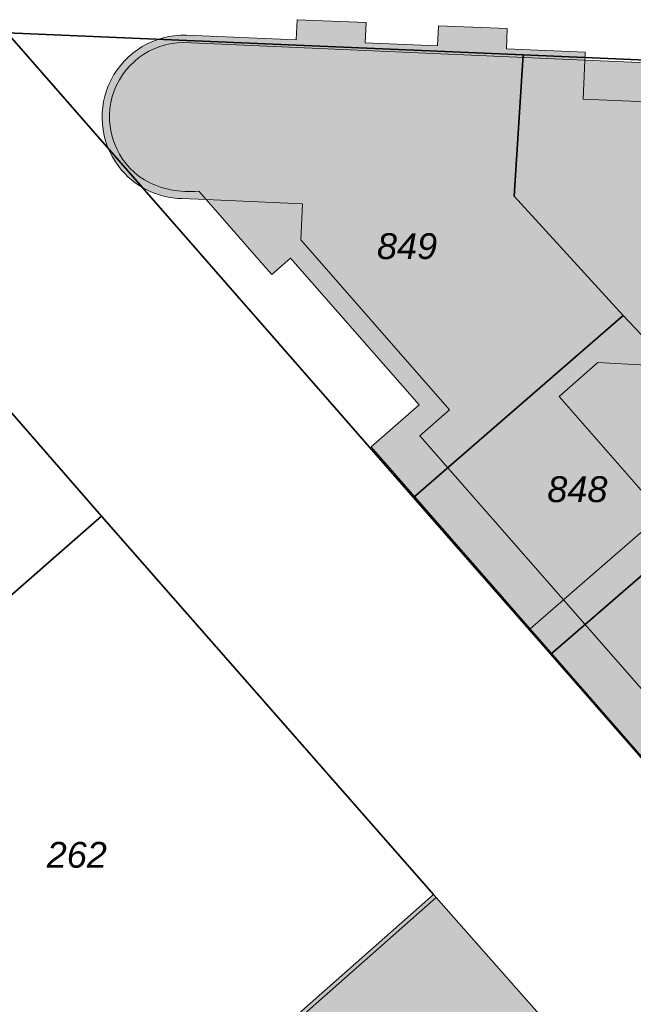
# Model space of a CAD drawing. Header units: metres. Extents: x 32338650 to 32340431, y 5701793 to 5703325.
# Tile 31 of 256: x 32339236 to 32339266, y 5702315 to 5702363. Entities that reach past the tile are written whole.
import ezdxf

# ---------------------------------------------------------------- set-up
doc = ezdxf.new("R2010")
doc.units = ezdxf.units.M
doc.header["$LTSCALE"] = 0.1
for name, color, linetype, lineweight, true_color in [('LPB-BE-Flurstück_Grenze', 7, 'Continuous', 70, 0x004c99), ('LPB-BE-Flurstück_Nummer', 7, 'Continuous', 70, 0x004c99), ('LPB-BE-Gebäude', 7, 'Continuous', 70, 0x004c99), ('LPB-BE-Straße', 7, 'Continuous', 70, 0x004c99)]:
    doc.layers.add(name, color=color, linetype=linetype, lineweight=lineweight, true_color=true_color)
doc.styles.add('Arial (italic)', font='ariali.ttf')

msp = doc.modelspace()

# ---------------------------------------------------------------- hatches: boundary and pattern name
at = {"layer": 'LPB-BE-Gebäude', "linetype": 'Continuous', "lineweight": 0, "true_color": 0xc7c8ca}
h = msp.add_hatch(color=9, dxfattribs=at)
edge = h.paths.add_edge_path()
edge.add_line((32339252.692, 5702362.873), (32339249.353, 5702363.005))
edge.add_line((32339249.353, 5702363.005), (32339249.311, 5702362.026))
edge.add_line((32339249.311, 5702362.026), (32339243.993, 5702362.252))
edge.add_arc((32339243.88203, 5702358.28372), 3.96983, 88.398127, 152.837658)
edge.add_arc((32339243.88529, 5702358.2864), 3.97152, 152.89361, 217.131669)
edge.add_arc((32339243.84272, 5702358.27129), 3.92848, 217.330798, 243.257842)
edge.add_arc((32339243.83936, 5702358.26392), 3.92039, 243.25323, 269.117759)
edge.add_line((32339243.779, 5702354.344), (32339244.959, 5702354.294))
edge.add_line((32339244.959, 5702354.294), (32339244.596, 5702354.708))
edge.add_arc((32339244.1087, 5702359.0347), 4.35405, 258.437704, 276.42597, ccw=False)
edge.add_arc((32339244.10919, 5702359.06252), 4.38141, 240.60993, 258.504328, ccw=False)
edge.add_arc((32339243.87036, 5702358.29627), 3.60049, 164.077824, 237.936348, ccw=False)
edge.add_arc((32339243.87084, 5702358.29737), 3.60066, 90.220307, 164.096731, ccw=False)
edge.add_line((32339243.857, 5702361.898), (32339263.29, 5702361.051))
edge.add_line((32339263.29, 5702361.051), (32339263.295, 5702361.17))
edge.add_line((32339263.295, 5702361.17), (32339263.306, 5702361.43))
edge.add_line((32339263.306, 5702361.43), (32339259.487, 5702361.593))
edge.add_line((32339259.487, 5702361.593), (32339259.529, 5702362.572))
edge.add_line((32339259.529, 5702362.572), (32339256.2, 5702362.704))
edge.add_line((32339256.2, 5702362.704), (32339256.159, 5702361.734))
edge.add_line((32339256.159, 5702361.734), (32339252.65, 5702361.884))
edge.add_line((32339252.65, 5702361.884), (32339252.692, 5702362.873))
h = msp.add_hatch(color=9, dxfattribs=at)
edge = h.paths.add_edge_path()
edge.add_line((32339252.692, 5702362.873), (32339249.353, 5702363.005))
edge.add_line((32339249.353, 5702363.005), (32339249.311, 5702362.026))
edge.add_line((32339249.311, 5702362.026), (32339243.993, 5702362.252))
edge.add_arc((32339243.88203, 5702358.28372), 3.96983, 88.398127, 152.837658)
edge.add_arc((32339243.88529, 5702358.2864), 3.97152, 152.89361, 217.131669)
edge.add_arc((32339243.84272, 5702358.27129), 3.92848, 217.330798, 243.257842)
edge.add_arc((32339243.83936, 5702358.26392), 3.92039, 243.25323, 269.117759)
edge.add_line((32339243.779, 5702354.344), (32339244.959, 5702354.294))
edge.add_line((32339244.959, 5702354.294), (32339247.735, 5702351.122))
edge.add_line((32339247.735, 5702351.122), (32339248.137, 5702350.662))
edge.add_line((32339248.137, 5702350.662), (32339249.034, 5702351.462))
edge.add_line((32339249.034, 5702351.462), (32339255.256, 5702344.349))
edge.add_line((32339255.256, 5702344.349), (32339252.943, 5702342.316))
edge.add_line((32339252.943, 5702342.316), (32339260.635, 5702333.506))
edge.add_line((32339260.635, 5702333.506), (32339268.05, 5702325.012))
edge.add_line((32339268.05, 5702325.012), (32339269.685, 5702326.423))
edge.add_line((32339269.685, 5702326.423), (32339274.47, 5702330.553))
edge.add_line((32339274.47, 5702330.553), (32339275.765, 5702331.671))
edge.add_line((32339275.765, 5702331.671), (32339275.881, 5702331.771))
edge.add_line((32339275.881, 5702331.771), (32339275.98, 5702331.655))
edge.add_line((32339275.98, 5702331.655), (32339276.078, 5702331.746))
edge.add_line((32339276.078, 5702331.746), (32339268.526, 5702340.359))
edge.add_line((32339268.526, 5702340.359), (32339271.117, 5702342.631))
edge.add_line((32339271.117, 5702342.631), (32339271.373, 5702349.054))
edge.add_line((32339271.373, 5702349.054), (32339266.379, 5702349.274))
edge.add_line((32339266.379, 5702349.274), (32339266.432, 5702350.513))
edge.add_line((32339266.432, 5702350.513), (32339271.423, 5702350.297))
edge.add_line((32339271.423, 5702350.297), (32339282.664, 5702349.812))
edge.add_line((32339282.664, 5702349.812), (32339282.763, 5702351.968))
edge.add_line((32339282.763, 5702351.968), (32339283.053, 5702358.325))
edge.add_line((32339283.053, 5702358.325), (32339283.144, 5702360.311))
edge.add_line((32339283.144, 5702360.311), (32339268.58, 5702360.944))
edge.add_line((32339268.58, 5702360.944), (32339268.574, 5702360.814))
edge.add_line((32339268.574, 5702360.814), (32339263.29, 5702361.051))
edge.add_line((32339263.29, 5702361.051), (32339263.295, 5702361.17))
edge.add_line((32339263.295, 5702361.17), (32339263.306, 5702361.43))
edge.add_line((32339263.306, 5702361.43), (32339259.487, 5702361.593))
edge.add_line((32339259.487, 5702361.593), (32339259.529, 5702362.572))
edge.add_line((32339259.529, 5702362.572), (32339256.2, 5702362.704))
edge.add_line((32339256.2, 5702362.704), (32339256.159, 5702361.734))
edge.add_line((32339256.159, 5702361.734), (32339252.65, 5702361.884))
edge.add_line((32339252.65, 5702361.884), (32339252.692, 5702362.873))
h = msp.add_hatch(color=9, dxfattribs=at)
edge = h.paths.add_edge_path()
edge.add_line((32339252.692, 5702362.873), (32339249.353, 5702363.005))
edge.add_line((32339249.353, 5702363.005), (32339249.311, 5702362.026))
edge.add_line((32339249.311, 5702362.026), (32339243.993, 5702362.252))
edge.add_arc((32339243.88203, 5702358.28372), 3.96983, 88.398127, 152.837658)
edge.add_arc((32339243.88529, 5702358.2864), 3.97152, 152.89361, 217.131669)
edge.add_arc((32339243.84272, 5702358.27129), 3.92848, 217.330798, 243.257842)
edge.add_arc((32339243.83936, 5702358.26392), 3.92039, 243.25323, 269.117759)
edge.add_line((32339243.779, 5702354.344), (32339244.959, 5702354.294))
edge.add_line((32339244.959, 5702354.294), (32339244.596, 5702354.708))
edge.add_arc((32339244.1087, 5702359.0347), 4.35405, 258.437704, 276.42597, ccw=False)
edge.add_arc((32339244.10919, 5702359.06252), 4.38141, 240.60993, 258.504328, ccw=False)
edge.add_arc((32339243.87036, 5702358.29627), 3.60049, 164.077824, 237.936348, ccw=False)
edge.add_arc((32339243.87084, 5702358.29737), 3.60066, 90.220307, 164.096731, ccw=False)
edge.add_line((32339243.857, 5702361.898), (32339263.29, 5702361.051))
edge.add_line((32339263.29, 5702361.051), (32339263.295, 5702361.17))
edge.add_line((32339263.295, 5702361.17), (32339263.306, 5702361.43))
edge.add_line((32339263.306, 5702361.43), (32339259.487, 5702361.593))
edge.add_line((32339259.487, 5702361.593), (32339259.529, 5702362.572))
edge.add_line((32339259.529, 5702362.572), (32339256.2, 5702362.704))
edge.add_line((32339256.2, 5702362.704), (32339256.159, 5702361.734))
edge.add_line((32339256.159, 5702361.734), (32339252.65, 5702361.884))
edge.add_line((32339252.65, 5702361.884), (32339252.692, 5702362.873))
h = msp.add_hatch(color=9, dxfattribs=at)
edge = h.paths.add_edge_path()
edge.add_line((32339252.692, 5702362.873), (32339249.353, 5702363.005))
edge.add_line((32339249.353, 5702363.005), (32339249.311, 5702362.026))
edge.add_line((32339249.311, 5702362.026), (32339243.993, 5702362.252))
edge.add_arc((32339243.88203, 5702358.28372), 3.96983, 88.398127, 152.837658)
edge.add_arc((32339243.88529, 5702358.2864), 3.97152, 152.89361, 217.131669)
edge.add_arc((32339243.84272, 5702358.27129), 3.92848, 217.330798, 243.257842)
edge.add_arc((32339243.83936, 5702358.26392), 3.92039, 243.25323, 269.117759)
edge.add_line((32339243.779, 5702354.344), (32339244.959, 5702354.294))
edge.add_line((32339244.959, 5702354.294), (32339247.735, 5702351.122))
edge.add_line((32339247.735, 5702351.122), (32339248.137, 5702350.662))
edge.add_line((32339248.137, 5702350.662), (32339249.034, 5702351.462))
edge.add_line((32339249.034, 5702351.462), (32339255.256, 5702344.349))
edge.add_line((32339255.256, 5702344.349), (32339252.943, 5702342.316))
edge.add_line((32339252.943, 5702342.316), (32339260.635, 5702333.506))
edge.add_line((32339260.635, 5702333.506), (32339268.05, 5702325.012))
edge.add_line((32339268.05, 5702325.012), (32339269.685, 5702326.423))
edge.add_line((32339269.685, 5702326.423), (32339274.47, 5702330.553))
edge.add_line((32339274.47, 5702330.553), (32339275.765, 5702331.671))
edge.add_line((32339275.765, 5702331.671), (32339275.881, 5702331.771))
edge.add_line((32339275.881, 5702331.771), (32339275.98, 5702331.655))
edge.add_line((32339275.98, 5702331.655), (32339276.078, 5702331.746))
edge.add_line((32339276.078, 5702331.746), (32339268.526, 5702340.359))
edge.add_line((32339268.526, 5702340.359), (32339271.117, 5702342.631))
edge.add_line((32339271.117, 5702342.631), (32339271.373, 5702349.054))
edge.add_line((32339271.373, 5702349.054), (32339266.379, 5702349.274))
edge.add_line((32339266.379, 5702349.274), (32339266.432, 5702350.513))
edge.add_line((32339266.432, 5702350.513), (32339271.423, 5702350.297))
edge.add_line((32339271.423, 5702350.297), (32339282.664, 5702349.812))
edge.add_line((32339282.664, 5702349.812), (32339282.763, 5702351.968))
edge.add_line((32339282.763, 5702351.968), (32339283.053, 5702358.325))
edge.add_line((32339283.053, 5702358.325), (32339283.144, 5702360.311))
edge.add_line((32339283.144, 5702360.311), (32339268.58, 5702360.944))
edge.add_line((32339268.58, 5702360.944), (32339268.574, 5702360.814))
edge.add_line((32339268.574, 5702360.814), (32339263.29, 5702361.051))
edge.add_line((32339263.29, 5702361.051), (32339263.295, 5702361.17))
edge.add_line((32339263.295, 5702361.17), (32339263.306, 5702361.43))
edge.add_line((32339263.306, 5702361.43), (32339259.487, 5702361.593))
edge.add_line((32339259.487, 5702361.593), (32339259.529, 5702362.572))
edge.add_line((32339259.529, 5702362.572), (32339256.2, 5702362.704))
edge.add_line((32339256.2, 5702362.704), (32339256.159, 5702361.734))
edge.add_line((32339256.159, 5702361.734), (32339252.65, 5702361.884))
edge.add_line((32339252.65, 5702361.884), (32339252.692, 5702362.873))
for points in [[(32339263.29, 5702361.051), (32339263.208, 5702359.152), (32339283.053, 5702358.325), (32339283.144, 5702360.311), (32339268.58, 5702360.944), (32339268.574, 5702360.814), (32339263.29, 5702361.051)], [(32339263.29, 5702361.051), (32339263.208, 5702359.152), (32339283.053, 5702358.325), (32339283.144, 5702360.311), (32339268.58, 5702360.944), (32339268.574, 5702360.814), (32339263.29, 5702361.051)], [(32339249.534, 5702352.337), (32339249.622, 5702354.093), (32339244.959, 5702354.294), (32339247.735, 5702351.122), (32339248.137, 5702350.662), (32339249.034, 5702351.462), (32339255.256, 5702344.349), (32339252.943, 5702342.316), (32339260.635, 5702333.506), (32339268.05, 5702325.012), (32339269.685, 5702326.423), (32339262.254, 5702334.912), (32339255.297, 5702342.859), (32339256.735, 5702344.117), (32339249.534, 5702352.337)], [(32339249.534, 5702352.337), (32339249.622, 5702354.093), (32339244.959, 5702354.294), (32339247.735, 5702351.122), (32339248.137, 5702350.662), (32339249.034, 5702351.462), (32339255.256, 5702344.349), (32339252.943, 5702342.316), (32339260.635, 5702333.506), (32339268.05, 5702325.012), (32339269.685, 5702326.423), (32339262.254, 5702334.912), (32339255.297, 5702342.859), (32339256.735, 5702344.117), (32339249.534, 5702352.337)], [(32339268.526, 5702340.359), (32339266.116, 5702343.108), (32339266.251, 5702346.276), (32339263.914, 5702346.396), (32339262.042, 5702344.754), (32339274.47, 5702330.553), (32339275.765, 5702331.671), (32339275.881, 5702331.771), (32339275.98, 5702331.655), (32339276.078, 5702331.746), (32339268.526, 5702340.359)], [(32339268.526, 5702340.359), (32339266.116, 5702343.108), (32339266.251, 5702346.276), (32339263.914, 5702346.396), (32339262.042, 5702344.754), (32339274.47, 5702330.553), (32339275.765, 5702331.671), (32339275.881, 5702331.771), (32339275.98, 5702331.655), (32339276.078, 5702331.746), (32339268.526, 5702340.359)], [(32339268.526, 5702340.359), (32339262.282, 5702334.937), (32339262.254, 5702334.912), (32339260.635, 5702333.506), (32339268.05, 5702325.012), (32339269.685, 5702326.423), (32339274.47, 5702330.553), (32339275.765, 5702331.671), (32339275.881, 5702331.771), (32339275.98, 5702331.655), (32339276.078, 5702331.746), (32339268.526, 5702340.359)], [(32339268.526, 5702340.359), (32339262.282, 5702334.937), (32339262.254, 5702334.912), (32339260.635, 5702333.506), (32339268.05, 5702325.012), (32339269.685, 5702326.423), (32339274.47, 5702330.553), (32339275.765, 5702331.671), (32339275.881, 5702331.771), (32339275.98, 5702331.655), (32339276.078, 5702331.746), (32339268.526, 5702340.359)], [(32339250.099, 5702308.997), (32339249.812, 5702309.319), (32339250.674, 5702310.084), (32339254.7, 5702305.525), (32339262.893, 5702312.785), (32339256.094, 5702320.49), (32339255.96, 5702320.635), (32339241.944, 5702308.261), (32339244.89, 5702304.937), (32339245.626, 5702304.106), (32339249.457, 5702307.492), (32339249.179, 5702307.793), (32339250.083, 5702308.597), (32339250.099, 5702308.997)], [(32339250.099, 5702308.997), (32339249.812, 5702309.319), (32339250.674, 5702310.084), (32339254.7, 5702305.525), (32339262.893, 5702312.785), (32339256.094, 5702320.49), (32339255.96, 5702320.635), (32339241.944, 5702308.261), (32339244.89, 5702304.937), (32339245.626, 5702304.106), (32339249.457, 5702307.492), (32339249.179, 5702307.793), (32339250.083, 5702308.597), (32339250.099, 5702308.997)]]:
    msp.add_hatch(color=9, dxfattribs=at).paths.add_polyline_path(points)

# ---------------------------------------------------------------- linework, layer by layer
at = {"layer": 'LPB-BE-Flurstück_Grenze', "color": 253, "linetype": 'Continuous', "lineweight": 25, "true_color": 0xadadad, "transparency": 33554687, "flags": 128}
for points in [[(32339259.867, 5702354.452), (32339260.298, 5702361.299), (32339235.314, 5702362.376), (32339254.996, 5702339.86), (32339265.145, 5702348.68), (32339259.867, 5702354.452)], [(32339235.314, 5702362.376), (32339260.298, 5702361.299), (32339271.087, 5702360.836), (32339283.214, 5702360.308), (32339301.166, 5702359.54), (32339320.436, 5702358.708), (32339320.546, 5702358.703), (32339339.516, 5702357.884), (32339339.626, 5702357.879), (32339351.653, 5702357.335), (32339364.009, 5702356.767)], [(32339330.989, 5702252.943), (32339318.64, 5702267.071), (32339294.167, 5702295.059), (32339291.97, 5702297.569), (32339291.779, 5702297.797), (32339285.375, 5702305.116), (32339285.193, 5702305.324), (32339276.141, 5702315.683), (32339269.765, 5702322.971), (32339268.207, 5702324.756), (32339268.025, 5702324.964), (32339261.63, 5702332.272), (32339254.996, 5702339.86), (32339235.314, 5702362.376)], [(32339259.867, 5702354.452), (32339260.298, 5702361.299), (32339235.314, 5702362.376), (32339254.996, 5702339.86), (32339265.145, 5702348.68), (32339259.867, 5702354.452)], [(32339235.314, 5702362.376), (32339260.298, 5702361.299), (32339271.087, 5702360.836), (32339283.214, 5702360.308), (32339301.166, 5702359.54), (32339320.436, 5702358.708), (32339320.546, 5702358.703), (32339339.516, 5702357.884), (32339339.626, 5702357.879), (32339351.653, 5702357.335), (32339364.009, 5702356.767)], [(32339330.989, 5702252.943), (32339318.64, 5702267.071), (32339294.167, 5702295.059), (32339291.97, 5702297.569), (32339291.779, 5702297.797), (32339285.375, 5702305.116), (32339285.193, 5702305.324), (32339276.141, 5702315.683), (32339269.765, 5702322.971), (32339268.207, 5702324.756), (32339268.025, 5702324.964), (32339261.63, 5702332.272), (32339254.996, 5702339.86), (32339235.314, 5702362.376)], [(32339272.089, 5702341.34), (32339281.2, 5702349.252), (32339271.087, 5702360.836), (32339260.298, 5702361.299), (32339259.867, 5702354.452), (32339265.145, 5702348.68), (32339272.089, 5702341.34)], [(32339272.089, 5702341.34), (32339281.2, 5702349.252), (32339271.087, 5702360.836), (32339260.298, 5702361.299), (32339259.867, 5702354.452), (32339265.145, 5702348.68), (32339272.089, 5702341.34)], [(32339212.852, 5702349.998), (32339222.382, 5702339.088), (32339227.93, 5702340.902), (32339234.046, 5702333.855), (32339239.879, 5702338.97), (32339230.446, 5702349.796), (32339224.377, 5702356.76), (32339220.854, 5702357.005), (32339213.101, 5702350.208), (32339212.852, 5702349.998)], [(32339212.852, 5702349.998), (32339222.382, 5702339.088), (32339227.93, 5702340.902), (32339234.046, 5702333.855), (32339239.879, 5702338.97), (32339230.446, 5702349.796), (32339224.377, 5702356.76), (32339220.854, 5702357.005), (32339213.101, 5702350.208), (32339212.852, 5702349.998)], [(32339230.446, 5702349.796), (32339239.879, 5702338.97), (32339255.96, 5702320.635), (32339256.094, 5702320.49), (32339262.893, 5702312.785), (32339269.787, 5702304.99), (32339280.357, 5702292.812), (32339295.6, 5702275.283), (32339321.882, 5702245.072), (32339330.989, 5702252.943)], [(32339230.446, 5702349.796), (32339239.879, 5702338.97), (32339255.96, 5702320.635), (32339256.094, 5702320.49), (32339262.893, 5702312.785), (32339269.787, 5702304.99), (32339280.357, 5702292.812), (32339295.6, 5702275.283), (32339321.882, 5702245.072), (32339330.989, 5702252.943)], [(32339285.616, 5702344.197), (32339282.595, 5702347.653), (32339281.2, 5702349.252), (32339272.089, 5702341.34), (32339261.63, 5702332.272), (32339268.025, 5702324.964), (32339268.207, 5702324.756), (32339277.629, 5702332.936), (32339275.523, 5702335.274), (32339285.616, 5702344.197)], [(32339285.616, 5702344.197), (32339282.595, 5702347.653), (32339281.2, 5702349.252), (32339272.089, 5702341.34), (32339261.63, 5702332.272), (32339268.025, 5702324.964), (32339268.207, 5702324.756), (32339277.629, 5702332.936), (32339275.523, 5702335.274), (32339285.616, 5702344.197)], [(32339254.996, 5702339.86), (32339261.63, 5702332.272), (32339272.089, 5702341.34), (32339265.145, 5702348.68), (32339254.996, 5702339.86)], [(32339254.996, 5702339.86), (32339261.63, 5702332.272), (32339272.089, 5702341.34), (32339265.145, 5702348.68), (32339254.996, 5702339.86)], [(32339220.417, 5702321.905), (32339223.917, 5702317.918), (32339225.379, 5702316.247), (32339236.535, 5702303.509), (32339236.679, 5702303.343), (32339256.094, 5702320.49), (32339255.96, 5702320.635), (32339239.879, 5702338.97), (32339234.046, 5702333.855), (32339230.267, 5702330.538), (32339230.029, 5702330.327), (32339220.417, 5702321.905)], [(32339220.417, 5702321.905), (32339223.917, 5702317.918), (32339225.379, 5702316.247), (32339236.535, 5702303.509), (32339236.679, 5702303.343), (32339256.094, 5702320.49), (32339255.96, 5702320.635), (32339239.879, 5702338.97), (32339234.046, 5702333.855), (32339230.267, 5702330.538), (32339230.029, 5702330.327), (32339220.417, 5702321.905)], [(32339236.679, 5702303.343), (32339243.466, 5702295.588), (32339254.7, 5702305.525), (32339262.893, 5702312.785), (32339256.094, 5702320.49), (32339236.679, 5702303.343)], [(32339236.679, 5702303.343), (32339243.466, 5702295.588), (32339254.7, 5702305.525), (32339262.893, 5702312.785), (32339256.094, 5702320.49), (32339236.679, 5702303.343)]]:
    msp.add_lwpolyline(points, dxfattribs=at)
at = {"layer": 'LPB-BE-Gebäude', "color": 7, "linetype": 'Continuous', "lineweight": 9, "flags": 128}
for points in [[(32339252.692, 5702362.873), (32339249.353, 5702363.005), (32339249.311, 5702362.026), (32339243.993, 5702362.252, 0.28882204), (32339240.35, 5702360.096, 0.28786986), (32339240.719, 5702355.889, 0.11361316), (32339242.075, 5702354.763, 0.11333687), (32339243.779, 5702354.344), (32339244.959, 5702354.294), (32339247.735, 5702351.122), (32339248.137, 5702350.662), (32339249.034, 5702351.462), (32339255.256, 5702344.349), (32339252.943, 5702342.316), (32339260.635, 5702333.506), (32339268.05, 5702325.012)], [(32339252.692, 5702362.873), (32339249.353, 5702363.005), (32339249.311, 5702362.026), (32339243.993, 5702362.252, 0.28882204), (32339240.35, 5702360.096, 0.28786986), (32339240.719, 5702355.889, 0.11361316), (32339242.075, 5702354.763, 0.11333687), (32339243.779, 5702354.344), (32339244.959, 5702354.294), (32339247.735, 5702351.122), (32339248.137, 5702350.662), (32339249.034, 5702351.462), (32339255.256, 5702344.349), (32339252.943, 5702342.316), (32339260.635, 5702333.506), (32339268.05, 5702325.012)], [(32339252.692, 5702362.873), (32339249.353, 5702363.005), (32339249.311, 5702362.026), (32339243.993, 5702362.252, 0.28882204), (32339240.35, 5702360.096, 0.28786986), (32339240.719, 5702355.889, 0.11361316), (32339242.075, 5702354.763, 0.11333687), (32339243.779, 5702354.344), (32339244.959, 5702354.294), (32339244.596, 5702354.708, -0.07865019), (32339243.236, 5702354.769, -0.0782381), (32339241.959, 5702355.245, -0.33390905), (32339240.408, 5702359.284, -0.33399586), (32339243.857, 5702361.898), (32339263.29, 5702361.051), (32339263.295, 5702361.17), (32339263.306, 5702361.43), (32339259.487, 5702361.593), (32339259.529, 5702362.572), (32339256.2, 5702362.704), (32339256.159, 5702361.734), (32339252.65, 5702361.884), (32339252.692, 5702362.873)], [(32339252.692, 5702362.873), (32339249.353, 5702363.005), (32339249.311, 5702362.026), (32339243.993, 5702362.252, 0.28882204), (32339240.35, 5702360.096, 0.28786986), (32339240.719, 5702355.889, 0.11361316), (32339242.075, 5702354.763, 0.11333687), (32339243.779, 5702354.344), (32339244.959, 5702354.294), (32339244.596, 5702354.708, -0.07865019), (32339243.236, 5702354.769, -0.0782381), (32339241.959, 5702355.245, -0.33390905), (32339240.408, 5702359.284, -0.33399586), (32339243.857, 5702361.898), (32339263.29, 5702361.051), (32339263.295, 5702361.17), (32339263.306, 5702361.43), (32339259.487, 5702361.593), (32339259.529, 5702362.572), (32339256.2, 5702362.704), (32339256.159, 5702361.734), (32339252.65, 5702361.884), (32339252.692, 5702362.873)]]:
    msp.add_lwpolyline(points, format="xyb", dxfattribs=at)
for points in [[(32339268.574, 5702360.814), (32339263.29, 5702361.051), (32339263.295, 5702361.17), (32339263.306, 5702361.43), (32339259.487, 5702361.593), (32339259.529, 5702362.572), (32339256.2, 5702362.704), (32339256.159, 5702361.734), (32339252.65, 5702361.884), (32339252.692, 5702362.873)], [(32339268.574, 5702360.814), (32339263.29, 5702361.051), (32339263.295, 5702361.17), (32339263.306, 5702361.43), (32339259.487, 5702361.593), (32339259.529, 5702362.572), (32339256.2, 5702362.704), (32339256.159, 5702361.734), (32339252.65, 5702361.884), (32339252.692, 5702362.873)], [(32339263.29, 5702361.051), (32339263.208, 5702359.152), (32339283.053, 5702358.325), (32339283.144, 5702360.311), (32339268.58, 5702360.944), (32339268.574, 5702360.814), (32339263.29, 5702361.051)], [(32339263.29, 5702361.051), (32339263.208, 5702359.152), (32339283.053, 5702358.325), (32339283.144, 5702360.311), (32339268.58, 5702360.944), (32339268.574, 5702360.814), (32339263.29, 5702361.051)], [(32339249.534, 5702352.337), (32339249.622, 5702354.093), (32339244.959, 5702354.294), (32339247.735, 5702351.122), (32339248.137, 5702350.662), (32339249.034, 5702351.462), (32339255.256, 5702344.349), (32339252.943, 5702342.316), (32339260.635, 5702333.506), (32339268.05, 5702325.012), (32339269.685, 5702326.423), (32339262.254, 5702334.912), (32339255.297, 5702342.859), (32339256.735, 5702344.117), (32339249.534, 5702352.337)], [(32339249.534, 5702352.337), (32339249.622, 5702354.093), (32339244.959, 5702354.294), (32339247.735, 5702351.122), (32339248.137, 5702350.662), (32339249.034, 5702351.462), (32339255.256, 5702344.349), (32339252.943, 5702342.316), (32339260.635, 5702333.506), (32339268.05, 5702325.012), (32339269.685, 5702326.423), (32339262.254, 5702334.912), (32339255.297, 5702342.859), (32339256.735, 5702344.117), (32339249.534, 5702352.337)], [(32339268.526, 5702340.359), (32339266.116, 5702343.108), (32339266.251, 5702346.276), (32339263.914, 5702346.396), (32339262.042, 5702344.754), (32339274.47, 5702330.553), (32339275.765, 5702331.671), (32339275.881, 5702331.771), (32339275.98, 5702331.655), (32339276.078, 5702331.746), (32339268.526, 5702340.359)], [(32339268.526, 5702340.359), (32339266.116, 5702343.108), (32339266.251, 5702346.276), (32339263.914, 5702346.396), (32339262.042, 5702344.754), (32339274.47, 5702330.553), (32339275.765, 5702331.671), (32339275.881, 5702331.771), (32339275.98, 5702331.655), (32339276.078, 5702331.746), (32339268.526, 5702340.359)], [(32339268.526, 5702340.359), (32339262.282, 5702334.937), (32339262.254, 5702334.912), (32339260.635, 5702333.506), (32339268.05, 5702325.012), (32339269.685, 5702326.423), (32339274.47, 5702330.553), (32339275.765, 5702331.671), (32339275.881, 5702331.771), (32339275.98, 5702331.655), (32339276.078, 5702331.746), (32339268.526, 5702340.359)], [(32339268.526, 5702340.359), (32339262.282, 5702334.937), (32339262.254, 5702334.912), (32339260.635, 5702333.506), (32339268.05, 5702325.012), (32339269.685, 5702326.423), (32339274.47, 5702330.553), (32339275.765, 5702331.671), (32339275.881, 5702331.771), (32339275.98, 5702331.655), (32339276.078, 5702331.746), (32339268.526, 5702340.359)], [(32339250.099, 5702308.997), (32339249.812, 5702309.319), (32339250.674, 5702310.084), (32339254.7, 5702305.525), (32339262.893, 5702312.785), (32339256.094, 5702320.49), (32339255.96, 5702320.635), (32339241.944, 5702308.261), (32339244.89, 5702304.937), (32339245.626, 5702304.106), (32339249.457, 5702307.492), (32339249.179, 5702307.793), (32339250.083, 5702308.597), (32339250.099, 5702308.997)], [(32339250.099, 5702308.997), (32339249.812, 5702309.319), (32339250.674, 5702310.084), (32339254.7, 5702305.525), (32339262.893, 5702312.785), (32339256.094, 5702320.49), (32339255.96, 5702320.635), (32339241.944, 5702308.261), (32339244.89, 5702304.937), (32339245.626, 5702304.106), (32339249.457, 5702307.492), (32339249.179, 5702307.793), (32339250.083, 5702308.597), (32339250.099, 5702308.997)]]:
    msp.add_lwpolyline(points, dxfattribs=at)
at = {"layer": 'LPB-BE-Straße', "color": 250, "linetype": 'Continuous', "lineweight": 25, "true_color": 0x333333, "transparency": 33554687, "flags": 128}
for points in [[(32339235.314, 5702362.376), (32339260.298, 5702361.299), (32339271.087, 5702360.836), (32339283.214, 5702360.308), (32339301.166, 5702359.54), (32339320.436, 5702358.708), (32339320.546, 5702358.703), (32339339.516, 5702357.884), (32339339.626, 5702357.879), (32339351.653, 5702357.335), (32339364.009, 5702356.767)], [(32339330.989, 5702252.943), (32339318.64, 5702267.071), (32339294.167, 5702295.059), (32339291.97, 5702297.569), (32339291.779, 5702297.797), (32339285.375, 5702305.116), (32339285.193, 5702305.324), (32339276.141, 5702315.683), (32339269.765, 5702322.971), (32339268.207, 5702324.756), (32339268.025, 5702324.964), (32339261.63, 5702332.272), (32339254.996, 5702339.86), (32339235.314, 5702362.376)], [(32339230.446, 5702349.796), (32339239.879, 5702338.97), (32339255.96, 5702320.635), (32339256.094, 5702320.49), (32339262.893, 5702312.785), (32339269.787, 5702304.99), (32339280.357, 5702292.812), (32339295.6, 5702275.283), (32339321.882, 5702245.072), (32339330.989, 5702252.943)]]:
    msp.add_lwpolyline(points, dxfattribs=at)

# ---------------------------------------------------------------- texts
at = {"layer": 'LPB-BE-Flurstück_Nummer', "color": 252, "true_color": 0x888888, "char_height": 1.25, "attachment_point": 2, "line_spacing_factor": 1.004016, "style": 'Arial (italic)'}
for s, insert, width in [('849', (32339254.678, 5702352.664), 4.15875), ('849', (32339254.678, 5702352.664), 4.15875), ('848', (32339262.924, 5702340.893), 4.194375), ('848', (32339262.924, 5702340.893), 4.194375), ('262', (32339238.689, 5702323.188), 4.22625), ('262', (32339238.689, 5702323.188), 4.22625)]:
    msp.add_mtext(s, dxfattribs=dict(at, insert=insert, width=width))

doc.saveas('drawing.dxf')
